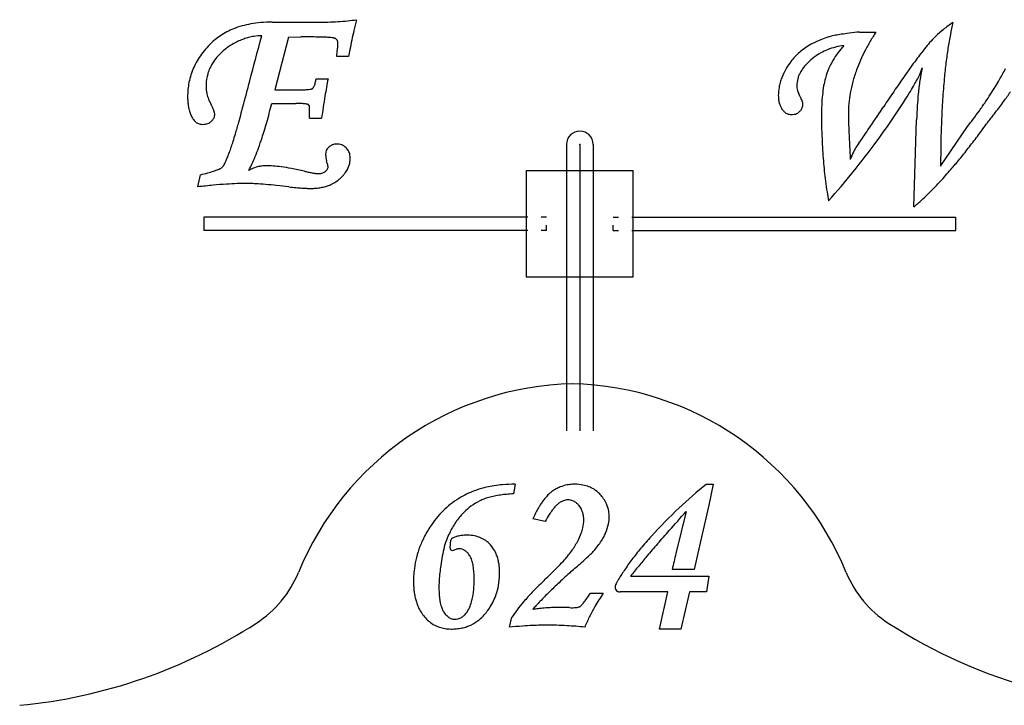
# Model space of a CAD drawing. Extents: x -16 to 23.9, y 0 to 37.2.
# Tile 3 of 7: x -10.5 to 8, y 12.8 to 25.7. Entities that reach past the tile are written whole.
import ezdxf

# ---------------------------------------------------------------- set-up
doc = ezdxf.new("R2010")
doc.units = 0
doc.linetypes.add('DOT', pattern=[0.25, 0, -0.25])

msp = doc.modelspace()

# ---------------------------------------------------------------- linework, layer by layer
at = {"layer": 'directionals', "color": 7, "linetype": 'CONTINUOUS'}
for p, q in [((-5.776342, 25.62985), (-4.915716, 25.62985)), ((-5.469598, 25.350084), (-5.727315, 24.357531)), ((-5.469598, 25.350084), (-5.240189, 25.351801)), ((5.250725, 25.444759), (5.560853, 25.444759)), ((-4.342584, 24.982124), (-4.566324, 24.982124)), ((-4.952718, 24.565729), (-4.728255, 24.565729)), ((-5.727315, 24.357531), (-5.284349, 24.357531)), ((-6.356982, 23.926446), (-6.32709, 24.038076)), ((-5.785147, 24.103068), (-5.333723, 24.103068)), ((-5.075251, 23.825471), (-5.075251, 24.04632)), ((-5.075251, 23.825471), (-4.850427, 23.825471)), ((6.271472, 22.159864), (6.322597, 23.796234)), ((6.774616, 22.923255), (7.276314, 23.666766)), ((-0.25, 23.33348), (-0.25, 17.949689)), ((0, 23.33348), (0, 17.949689)), ((0.25, 23.33348), (0.25, 17.949689)), ((-7.173492, 22.535803), (-7.125419, 22.762435)), ((-1, 20.842098), (-1, 22.842098)), ((-1, 22.842098), (1, 22.842098)), ((1, 20.842098), (1, 22.842098)), ((-1, 21.967098), (-7.058615, 21.967098)), ((-7.058615, 21.967098), (-7.058615, 21.717098)), ((1, 21.967098), (7.058615, 21.967098)), ((7.058615, 21.717098), (7.058615, 21.967098)), ((-1, 21.717098), (-7.058615, 21.717098)), ((1, 21.717098), (7.058615, 21.717098)), ((1, 20.842098), (-1, 20.842098))]:
    msp.add_line(p, q, dxfattribs=at)
at = {"layer": 'directionals', "color": 7, "linetype": 'DOT'}
for p, q in [((-0.625, 21.967098), (-1, 21.967098)), ((-0.625, 21.717098), (-0.625, 21.967098)), ((0.625, 21.967098), (1, 21.967098)), ((0.625, 21.717098), (0.625, 21.967098)), ((-0.625, 21.717098), (-1, 21.717098)), ((0.625, 21.717098), (1, 21.717098))]:
    msp.add_line(p, q, dxfattribs=at)
at = {"layer": 'directionals', "color": 7, "linetype": 'CONTINUOUS'}
for centre, radius, start, end in [((-5.932361, 24.072521), 1.54223, 105.486471, 111.829377), ((-5.868146, 23.840757), 1.782725, 100.040749, 105.486471), ((-5.81406, 23.535289), 2.092945, 94.908063, 100.040749), ((-5.776342, 23.096057), 2.533793, 90, 94.908063), ((-4.915716, 33.004233), 7.374383, 270, 271.477438), ((-4.872473, 31.327621), 5.697214, 271.477438, 273.288915), ((-4.785414, 29.812637), 4.17973, 273.288915, 275.856805), ((-4.652748, 28.519317), 2.879623, 275.856805, 279.12251), ((19.566002, 20.108472), 24.40575, 166.813093, 167.302099), ((8.672384, 23.195722), 2.943762, 124.520771, 128.771465), ((12.755308, 24.289583), 5.903305, 166.964027, 169.180011), ((-6.064573, 24.348349), 1.2354, 123.741884, 136.105884), ((-6.034353, 24.303108), 1.289806, 117.544661, 123.741884), ((-5.992857, 24.223547), 1.379538, 111.829377, 117.544661), ((-5.924458, 24.246476), 1.134495, 105.143904, 109.921042), ((-5.954875, 24.358863), 1.018064, 99.502095, 105.143904), ((-184.360075, 71.621314), 184.282264, 345.193076, 345.46617), ((-5.973401, 24.469546), 0.905842, 90.095512, 99.502095), ((-5.14355, 12.434392), 12.91777, 89.163923, 90.428639), ((-5.077735, 16.944292), 8.40739, 88.474471, 89.163923), ((-4.982222, 20.530712), 4.819698, 87.433013, 88.474471), ((-4.875051, 22.921201), 2.426808, 85.783378, 87.433013), ((-4.771284, 24.328646), 1.015543, 83.155812, 85.783378), ((-4.699209, 24.92915), 0.410729, 79.68698, 83.155812), ((-4.654945, 25.172404), 0.16348, 74.621592, 79.68698), ((11.779919, 21.862841), 16.424467, 167.302099, 167.942102), ((5.10627, 23.837127), 1.574935, 107.961541, 112.938237), ((5.138568, 23.737496), 1.67967, 105.452885, 107.961541), ((5.060713, 24.019133), 1.387469, 100.746332, 105.452885), ((5.396063, 22.252173), 3.185971, 98.758038, 100.746332), ((5.818772, 19.508349), 5.962165, 97.319406, 98.758038), ((6.406216, 14.934926), 10.573161, 96.274115, 97.319406), ((9.045438, 23.164477), 4.164375, 146.799615, 149.622869), ((8.028628, 23.942459), 1.957013, 133.532955, 138.257304), ((8.313117, 23.643015), 2.370051, 128.771465, 133.532955), ((14.093023, 24.033916), 7.265233, 169.180011, 171.237777), ((-5.68965, 23.987626), 1.755677, 136.105884, 141.087804), ((-6.003629, 24.281614), 1.066974, 125.751162, 132.115114), ((-5.924703, 24.171983), 1.202061, 118.520227, 125.751162), ((-5.803814, 23.949522), 1.455246, 114.224993, 118.520227), ((-5.870762, 24.098314), 1.292086, 109.921042, 114.224993), ((-4.630137, 25.2626), 0.069935, 67.87647, 74.621592), ((-4.651089, 25.211064), 0.125567, 61.320832, 67.87647), ((-4.637595, 25.235732), 0.09745, 48.505506, 61.320832), ((-4.628028, 25.246547), 0.083011, 25.785115, 48.505506), ((-4.637656, 25.241896), 0.093703, 12.027647, 25.785115), ((-6.495961, 25.314281), 1.95525, 354.263636, 356.255357), ((-4.671756, 25.234631), 0.128569, 359.630532, 372.027647), ((-5.345354, 25.238975), 0.80218, 356.255357, 359.630532), ((5.35885, 23.234465), 9.858534, 167.942102, 168.984596), ((5.044858, 23.967679), 1.430423, 119.945006, 125.373959), ((5.06808, 23.927369), 1.476944, 112.938237, 119.945006), ((5.091357, 24.001042), 1.195147, 104.035429, 111.697722), ((5.134756, 23.827436), 1.374095, 97.332121, 104.035429), ((6.38553, 23.900139), 1.923114, 137.865895, 143.132985), ((8.661484, 23.389535), 3.719322, 149.622869, 152.816051), ((7.805715, 24.141366), 1.658258, 138.257304, 143.389972), ((-5.966014, 24.192004), 1.411544, 146.713447, 152.80504), ((-5.841817, 24.110464), 1.560117, 141.087804, 146.713447), ((-6.069691, 24.350379), 0.971511, 138.115236, 146.524927), ((-6.049111, 24.331923), 0.999153, 132.115114, 138.115236), ((-9.091144, 25.574979), 4.563493, 352.535469, 354.263636), ((0.59309, 24.162165), 5.00332, 168.984596, 170.567642), ((4.894413, 24.175722), 1.173591, 130.583672, 142.587084), ((4.910411, 24.157047), 1.198181, 125.373959, 130.583672), ((5.035362, 24.129414), 1.054876, 119.02549, 129.769278), ((5.052738, 24.0981), 1.090688, 111.697722, 119.02549), ((6.138422, 24.085451), 1.614241, 143.132985, 149.307557), ((8.318248, 23.565813), 3.333467, 152.816051, 156.1586), ((12.714065, 20.190687), 7.958523, 142.466432, 143.537196), ((10.436974, 21.940081), 5.087022, 141.161471, 142.466432), ((15.691199, 23.787584), 8.882281, 171.237777, 172.992866), ((-6.048599, 24.234438), 1.318695, 152.80504, 159.014618), ((-6.19469, 24.421667), 0.827466, 152.059636, 159.158134), ((-6.107827, 24.375597), 0.92579, 146.524927, 152.059636), ((4.939804, 24.141002), 1.230739, 142.587084, 149.241555), ((4.871903, 24.260655), 0.846372, 138.83808, 144.51057), ((5.034465, 24.118533), 1.062301, 135.229096, 138.83808), ((5.091541, 24.061913), 1.142696, 129.769278, 135.229096), ((5.935298, 24.20602), 1.378028, 149.307557, 156.115905), ((8.026263, 23.694846), 3.014241, 156.1586, 159.86805), ((20.358736, 14.637463), 17.407538, 144.364534, 145.061808), ((16.019376, 17.748204), 12.068366, 143.537196, 144.364534), ((17.506543, 23.564459), 10.711286, 172.992866, 174.599981), ((-6.085674, 24.248659), 1.278987, 159.014618, 171.870951), ((-6.251871, 24.44274), 0.766503, 163.907269, 178.542898), ((-6.244331, 24.440565), 0.77435, 159.158134, 163.907269), ((4.870103, 24.167247), 1.156864, 154.106212, 158.898321), ((5.009002, 24.09982), 1.311263, 149.241555, 154.106212), ((4.601968, 24.422909), 0.530342, 156.702889, 164.165342), ((4.661535, 24.39726), 0.595196, 150.630098, 156.702889), ((4.750669, 24.347097), 0.697477, 144.51057, 150.630098), ((5.809689, 24.261641), 1.240655, 156.115905, 165.237559), ((7.743164, 23.798624), 2.71272, 159.86805, 164.756593), ((27.454154, 9.680596), 26.062911, 145.061808, 145.790751), ((4.225552, 25.65586), 2.380932, 331.495865, 333.490014), ((4.910731, 25.314093), 1.615247, 333.490014, 335.607223), ((5.37794, 25.102229), 1.102245, 335.607223, 338.246575), ((10.836174, 23.876556), 4.499152, 168.551723, 171.578832), ((5.74231, 24.956835), 0.709938, 338.246575, 341.863205), ((6.003538, 24.871267), 0.435052, 341.863205, 346.480608), ((3.480713, 27.120383), 5.095187, 329.696032, 331.016453), ((4.392872, 26.615107), 4.052433, 331.016453, 332.705243), ((-6.003438, 24.236912), 1.362058, 171.870951, 181.986827), ((-6.067187, 24.438043), 0.951247, 178.542898, 185.360345), ((-157.914453, 64.63066), 156.928284, 345.008862, 345.193076), ((-5.092827, 24.462715), 0.108431, 321.535774, 330.082539), ((-5.157162, 24.499736), 0.182658, 330.082539, 336.443501), ((-5.279192, 24.552939), 0.315782, 336.443501, 341.747436), ((-5.498788, 24.625362), 0.547012, 341.747436, 346.015535), ((-5.95001, 24.737734), 1.012016, 346.015535, 350.21435), ((9.54558, 21.851644), 14.529578, 169.234068, 170.539301), ((4.65774, 24.240197), 0.932099, 164.052461, 170.060391), ((4.747624, 24.214512), 1.025581, 158.898321, 164.052461), ((4.416603, 24.438766), 0.342773, 179.997633, 195.398469), ((4.546079, 24.438761), 0.472248, 164.165342, 179.997633), ((6.974589, 24.016527), 2.432128, 170.153474, 174.136827), ((6.286954, 24.135877), 1.734213, 165.237559, 170.153474), ((7.485904, 23.86873), 2.446079, 164.756593, 169.89936), ((1.6072, 27.139419), 5.390669, 328.152312, 329.830691), ((3.21945, 26.202223), 3.525814, 329.830691, 331.495865), ((11.805823, 23.733005), 5.47937, 171.578832, 174.213384), ((19.922945, 23.336041), 13.13846, 174.599981, 176.324237), ((0.013003, 29.218669), 9.148558, 327.30195, 328.366584), ((2.281453, 27.821285), 6.484248, 328.366584, 329.696032), ((-6.414398, 24.405464), 0.60251, 185.360345, 191.874079), ((-6.585189, 24.369553), 0.427985, 191.874079, 198.701851), ((-6.255762, 24.48107), 0.775775, 198.701851, 202.683815), ((-5.284349, 27.388937), 3.031406, 270, 271.71109), ((-5.239576, 25.890153), 1.531953, 271.71109, 274.541356), ((-5.168424, 24.994348), 0.633326, 274.541356, 279.074682), ((-5.109974, 24.628399), 0.262739, 279.074682, 284.339549), ((-5.076783, 24.498558), 0.128723, 284.339549, 290.637504), ((-5.054982, 24.440672), 0.066867, 290.637504, 297.602726), ((-5.042948, 24.417656), 0.040896, 297.602726, 309.380552), ((-5.055769, 24.433276), 0.061104, 309.380552, 321.535774), ((12.779538, 21.312746), 17.808128, 170.539301, 171.888501), ((4.579392, 24.253927), 0.852558, 170.060391, 180.270349), ((4.329609, 24.252748), 0.602772, 180.270349, 187.916692), ((4.437356, 24.444482), 0.364298, 195.398469, 208.383139), ((2.658411, 23.483287), 1.657716, 26.057417, 28.383139), ((7.892023, 23.922315), 3.354387, 174.136827, 177.451166), ((7.318026, 23.898635), 2.275557, 169.89936, 174.935428), ((-5.887673, 31.795078), 14.213837, 323.782898, 328.152312), ((39.764145, 1.31183), 40.94821, 145.790751, 146.276365), ((12.847415, 23.62745), 6.526297, 174.213384, 176.217027), ((0.464701, 28.928706), 8.611799, 326.151365, 327.30195), ((1.69459, 28.681467), 7.737099, 324.088263, 325.701737), ((-6.113589, 24.233091), 1.251841, 181.986827, 185.478052), ((-6.404309, 24.20521), 0.959787, 185.478052, 189.743387), ((-6.549977, 24.180197), 0.811986, 189.743387, 194.261367), ((-5.718813, 24.705503), 1.357741, 202.683815, 205.468469), ((-5.015585, 25.04045), 2.136663, 205.468469, 207.443526), ((-7.580808, 23.688519), 0.763156, 25.002076, 28.761067), ((-16.00132, 26.617942), 10.521159, 344.147905, 346.170695), ((-5.333723, 21.69735), 2.405718, 88.396674, 90), ((-5.308415, 22.60151), 1.501203, 86.250599, 88.396674), ((-5.27, 23.187705), 0.913751, 83.626856, 86.250599), ((-5.227424, 23.568895), 0.530191, 80.067869, 83.626856), ((-5.173357, 23.832098), 0.261725, 78.198674, 81.788612), ((-5.143203, 23.976419), 0.114287, 72.446811, 78.198674), ((-5.121906, 24.043748), 0.04367, 63.43077, 72.446811), ((-5.108266, 24.070418), 0.013719, 43.923715, 64.56109), ((-5.329367, 23.870402), 0.311861, 38.982989, 42.212336), ((-5.187125, 23.985517), 0.128873, 33.634129, 38.982989), ((-5.117098, 24.032103), 0.044766, 24.77768, 33.634129), ((-5.086904, 24.04567), 0.011671, 3.191383, 26.430137), ((4.195636, 24.234118), 0.467509, 187.916692, 197.228576), ((4.123306, 24.211688), 0.391782, 197.228576, 206.216443), ((4.093475, 24.196999), 0.35853, 206.216443, 216.208354), ((3.335712, 23.814469), 0.903781, 23.062096, 26.057417), ((3.692817, 23.966508), 0.515657, 19.890577, 23.062096), ((4.005683, 24.089738), 0.183816, 338.968086, 360.100741), ((3.89204, 24.038589), 0.303795, 15.681763, 19.890577), ((4.027732, 24.076683), 0.162858, 9.424842, 15.681763), ((4.107458, 24.089917), 0.082041, 0.100741, 9.424842), ((9.049629, 23.870784), 4.513139, 177.451166, 179.996885), ((7.208448, 23.908347), 2.16555, 174.935428, 180.203024), ((-54.715277, 64.378094), 72.646309, 325.924007, 326.276365), ((13.852943, 23.560963), 7.534021, 176.217027, 178.21048), ((23.196224, 23.125757), 16.418486, 176.324237, 177.787361), ((1.350741, 28.334464), 7.544939, 324.619424, 326.151365), ((-0.447257, 30.232575), 10.381611, 322.668068, 324.088263), ((-6.699401, 24.142217), 0.657811, 194.261367, 201.342997), ((-6.828126, 24.091917), 0.519607, 201.342997, 210.693957), ((-7.35041, 23.795965), 0.508935, 20.043047, 25.002076), ((-7.164514, 23.863784), 0.311055, 12.661857, 20.043047), ((-7.00014, 23.894172), 0.143642, 335.897234, 365.938941), ((-7.05436, 23.888531), 0.198156, 5.938941, 12.661857), ((-24.178743, 28.698819), 18.44968, 344.440642, 345.008862), ((4.000009, 24.122012), 0.238877, 214.938749, 228.094515), ((3.968862, 24.087305), 0.192243, 228.094515, 238.802874), ((3.967319, 24.084757), 0.189264, 238.802874, 258.806152), ((3.973957, 24.118298), 0.223456, 258.806152, 268.183325), ((3.975616, 24.170622), 0.275807, 268.183325, 280.111511), ((3.986681, 24.108576), 0.212782, 280.111511, 292.609532), ((3.995475, 24.08746), 0.189907, 292.609532, 307.452395), ((3.993462, 24.090088), 0.193218, 307.452395, 313.965291), ((3.965297, 24.11929), 0.233789, 313.965291, 321.126279), ((3.985598, 24.102924), 0.207713, 321.126279, 327.912127), ((4.004596, 24.091012), 0.18529, 327.912127, 338.721116), ((12.569186, 23.870593), 8.032696, 179.996885, 181.371906), ((10.225808, 23.919039), 5.182929, 180.203024, 181.455042), ((2.145495, 27.770068), 6.57017, 322.897519, 324.619424), ((-3.058884, 32.224403), 13.666116, 321.470747, 322.668068), ((-7.000126, 23.989816), 0.319587, 210.693957, 216.785962), ((-7.045424, 23.955946), 0.263025, 216.785962, 225.164132), ((-7.082535, 23.918622), 0.210392, 225.164132, 238.908439), ((-7.090752, 23.904996), 0.19448, 238.908439, 257.741498), ((-7.084117, 23.935533), 0.22573, 257.741498, 268.634268), ((-7.082274, 24.012845), 0.303063, 268.634268, 279.60111), ((-7.071045, 23.946463), 0.235739, 279.60111, 291.489377), ((-7.060987, 23.920916), 0.208283, 291.489377, 302.325756), ((-7.060763, 23.920563), 0.207865, 302.325756, 311.842212), ((-7.098132, 23.962295), 0.263882, 311.842212, 318.080423), ((-7.065058, 23.932599), 0.219434, 318.080423, 324.700922), ((-7.029052, 23.907106), 0.175316, 324.700922, 335.897234), ((-18.819757, 27.20666), 12.886832, 343.433451, 344.440642), ((-13.190517, 25.819804), 7.599235, 341.875619, 344.147905), ((14.799536, 23.924007), 10.263686, 181.371906, 182.694908), ((16.768633, 24.085231), 11.727865, 181.455042, 182.292576), ((-34.833779, 50.929454), 48.643395, 325.726548, 325.924007), ((26.607893, 22.993941), 19.832702, 177.787361, 178.985211), ((2.829937, 27.252381), 5.711997, 321.116852, 322.897519), ((-5.864224, 33.492741), 16.667892, 323.096755, 324.067899), ((-14.815892, 26.0156), 8.709566, 342.470483, 343.433451), ((0, 23.33348), 0.25, 0, 180), ((28.069221, 24.537643), 23.037505, 182.292576, 182.900803), ((-9.409895, 33.603712), 17.877258, 325.288694, 325.726548), ((-3.992026, 32.086889), 14.326622, 321.968696, 323.096755), ((-12.632103, 25.325817), 6.419427, 341.458782, 342.470483), ((-11.447467, 25.249266), 5.765186, 339.873118, 341.875619), ((-4.55584, 23.11118), 0.233138, 125.333243, 137.394813), ((-4.570938, 23.132478), 0.207031, 117.460298, 125.333243), ((-4.572349, 23.135193), 0.203971, 101.647576, 117.460298), ((-4.567634, 23.112318), 0.227328, 91.634151, 101.647576), ((-4.565315, 23.03104), 0.308639, 81.202869, 91.634151), ((-4.556215, 23.08984), 0.249138, 70.254232, 81.202869), ((-4.546182, 23.117792), 0.21944, 45.625696, 70.254232), ((18.152401, 24.081826), 13.620263, 182.694908, 184.474289), ((47.478596, 25.521152), 42.471782, 182.900803, 183.333423), ((-6.259696, 32.067528), 14.674956, 320.926596, 323.782898), ((6.250249, 22.623396), 1.249643, 144.111783, 148.72826), ((1.965497, 25.723697), 4.039116, 324.111783, 325.288694), ((30.284318, 22.928819), 23.509703, 178.985211, 180.013561), ((-9.432551, 24.215202), 3.032367, 338.402936, 340.105314), ((-10.847953, 24.727422), 4.537602, 340.105314, 341.458782), ((-10.308392, 24.831818), 4.552027, 337.703782, 339.873118), ((-4.607583, 23.152137), 0.166943, 150.088691, 179.961138), ((-4.353707, 23.151965), 0.420819, 179.961138, 189.48254), ((-4.603753, 23.149934), 0.171361, 145.494199, 150.088691), ((-4.580884, 23.134213), 0.199113, 137.394813, 145.494199), ((-4.581484, 23.08171), 0.269919, 29.272275, 45.625696), ((-4.574826, 23.085442), 0.262287, 10.3443, 29.272275), ((-4.615216, 23.07807), 0.303344, 0.715611, 10.3443), ((6.108594, 22.701228), 1.087877, 153.443245, 161.213468), ((6.184862, 22.663107), 1.173142, 148.72826, 153.443245), ((-2.32168, 30.780401), 12.206017, 320.751604, 321.968696), ((-6.896576, 23.081825), 0.251851, 318.007312, 325.741071), ((-6.946523, 23.115844), 0.312282, 325.741071, 333.473669), ((-7.783704, 23.533728), 1.247964, 333.473669, 336.353288), ((-8.468286, 23.833479), 1.995294, 336.353288, 338.402936), ((-8.664711, 24.120785), 2.760722, 332.463944, 335.191179), ((-9.374244, 24.448768), 3.542393, 335.191179, 337.703782), ((-5.89924, 22.256678), 0.674196, 89.921627, 98.083511), ((-5.901107, 20.891191), 2.039684, 86.079952, 89.921627), ((-4.278912, 23.164458), 0.49665, 189.48254, 196.543189), ((-5.854682, 22.657664), 1.15879, 16.205063, 18.379552), ((-5.310871, 22.815708), 0.592479, 13.039021, 16.205063), ((-5.007551, 22.885953), 0.281132, 8.474694, 13.039021), ((-4.842075, 22.910609), 0.113829, 2.508356, 8.474694), ((-4.764536, 23.074773), 0.452585, 334.616805, 351.982236), ((-4.773872, 23.076088), 0.462012, 351.982236, 360.715611), ((12.124139, 23.610113), 7.573573, 184.474289, 187.334819), ((-0.897753, 29.617071), 10.367294, 319.339683, 320.751604), ((-9.328596, 31.330408), 8.846703, 284.420673, 285.345034), ((-8.138359, 26.993032), 4.348982, 285.345034, 286.832581), ((-7.374898, 24.469514), 1.712505, 286.832581, 289.290911), ((-7.026014, 23.472749), 0.656446, 289.290911, 292.273574), ((-6.888406, 23.136784), 0.293391, 292.273574, 296.468732), ((-6.800759, 22.960752), 0.096746, 296.468732, 304.821674), ((-6.860614, 23.046802), 0.201566, 304.821674, 310.763282), ((-6.870816, 23.058636), 0.217191, 310.763282, 318.007312), ((-5.917352, 22.356903), 0.572153, 106.017086, 121.549622), ((-5.909677, 22.330168), 0.599968, 98.083511, 106.017086), ((-5.946143, 20.233969), 2.698447, 82.761376, 86.079952), ((-6.058738, 19.3475), 3.592038, 79.709707, 82.761376), ((-6.25534, 18.264623), 4.692617, 76.665359, 79.709707), ((-4.113306, 27.301657), 4.594809, 256.665359, 257.591675), ((-4.533247, 25.392979), 2.640481, 257.591675, 259.261136), ((-4.797725, 23.998455), 1.221099, 259.261136, 262.21285), ((-4.889941, 23.324135), 0.540502, 262.21285, 265.442097), ((-4.911328, 23.055854), 0.27137, 265.442097, 270.552339), ((-4.911759, 23.10058), 0.316098, 270.552339, 276.471967), ((-4.903092, 23.02418), 0.239207, 276.471967, 284.73662), ((-4.889961, 22.974256), 0.187585, 284.73662, 294.117416), ((-4.877959, 22.947448), 0.158213, 294.117416, 304.927527), ((-4.878954, 22.947865), 0.159126, 305.135283, 309.90527), ((-4.903865, 22.977652), 0.197957, 309.90527, 317.498584), ((-4.858153, 22.935763), 0.135955, 317.498584, 328.871478), ((-4.826307, 22.916531), 0.098752, 328.871478, 342.223489), ((-4.811952, 22.911928), 0.083677, 342.223489, 362.508356), ((-4.958171, 23.210822), 0.69061, 314.103346, 318.516926), ((-4.894519, 23.154541), 0.605645, 318.516926, 324.601854), ((-4.817894, 23.10009), 0.511644, 324.601854, 334.616805), ((-6.628796, 32.367203), 15.150392, 318.233241, 320.926596), ((0.530667, 28.390156), 8.48429, 317.339888, 319.339683), ((-5.71142, 10.044283), 12.576793, 95.35009, 96.675822), ((-6.032583, 13.473722), 9.132348, 93.7798, 95.35009), ((-6.19721, 15.965584), 6.635055, 92.077993, 93.7798), ((-6.264327, 17.815364), 4.784057, 90.184068, 92.077993), ((-6.270677, 19.791729), 2.807682, 88.39723, 90.184068), ((-6.304463, 18.584238), 4.015646, 86.906295, 88.39723), ((-6.432553, 16.214309), 6.389034, 85.232307, 86.906295), ((-6.75594, 12.336971), 10.279834, 84.074164, 85.232307), ((-7.241832, 7.655739), 14.986215, 83.179836, 84.074164), ((-4.987318, 23.279699), 0.766496, 285.940348, 292.177311), ((-4.957825, 23.207347), 0.688363, 292.177311, 301.182935), ((-4.941524, 23.180412), 0.65688, 301.182935, 310.270377), ((-5.03058, 23.285534), 0.794653, 310.270377, 314.103346), ((10.826045, 23.443021), 6.264769, 187.334819, 189.239567), ((1.877211, 27.149336), 6.65322, 315.055228, 317.339888), ((-4.823976, 27.871973), 5.374093, 263.179836, 264.57387), ((-4.955692, 26.485311), 3.981189, 264.57387, 266.194674), ((-5.023732, 25.462359), 2.955976, 266.194674, 267.927609), ((-5.051563, 24.693263), 2.186378, 267.927609, 269.962949), ((-5.052211, 23.690857), 1.183971, 269.962949, 274.644878), ((-5.037018, 23.503856), 0.996354, 274.644878, 280.360351), ((-5.011544, 23.364519), 0.854707, 280.360351, 285.940348), ((10.099203, 23.324783), 5.528373, 189.239567, 190.940786), ((2.854939, 26.173491), 5.271835, 312.568019, 315.055228), ((3.593933, 25.36894), 4.1794, 309.84042, 312.568019)]:
    msp.add_arc(centre, radius, start, end, dxfattribs=at)
at = {"layer": 'directionals', "color": 7}
msp.add_point((0, 23.33348), dxfattribs=at)
at = {"layer": 'sign frame', "color": 7, "linetype": 'CONTINUOUS'}
for centre, radius, start, end in [((-0.000471, 13.129901), 5.709464, 91.390621, 157.748912), ((-0.281529, 13.129901), 5.709464, 22.251088, 88.609379), ((-7.193683, 16.072881), 2.0625, 302.867257, 337.748912), ((6.911683, 16.072881), 2.0625, 202.251088, 237.132743), ((-11.460919, 22.677296), 9.925552, 275.446865, 302.867257), ((11.178919, 22.677296), 9.925552, 237.132743, 272.66167)]:
    msp.add_arc(centre, radius, start, end, dxfattribs=at)
at = {"layer": 'text', "color": 7, "linetype": 'CONTINUOUS'}
for p, q in [((-1.215068, 16.948879), (-1.248943, 16.768022)), ((2.375674, 16.948879), (2.506006, 16.948879)), ((2.506006, 16.948879), (2.420457, 16.554437)), ((2.420457, 16.554437), (2.245915, 15.794835)), ((-0.651252, 16.250711), (-0.882061, 16.299514)), ((1.99616, 16.438459), (1.803879, 15.647375)), ((-2.436426, 15.755682), (-2.421413, 15.899988)), ((-2.373746, 15.709749), (-2.322083, 15.727854)), ((2.245915, 15.794835), (2.143566, 15.346832)), ((2.143566, 15.346832), (1.734344, 15.346832)), ((0.952353, 15.221832), (1.709084, 15.221832)), ((1.709084, 15.221832), (2.42218, 15.221832)), ((2.42218, 15.221832), (2.379119, 14.927867)), ((0.200215, 14.904901), (0.440784, 14.904901)), ((0.801925, 14.927867), (0.760011, 14.927867)), ((1.496074, 14.229699), (1.653966, 14.927867)), ((2.055871, 14.927867), (1.89798, 14.229699)), ((2.379119, 14.927867), (2.055871, 14.927867)), ((-1.323009, 14.266444), (-1.277077, 14.451895)), ((1.89798, 14.229699), (1.496074, 14.229699))]:
    msp.add_line(p, q, dxfattribs=at)
for centre, radius, start, end in [((-1.411785, 15.286098), 1.641195, 108.757887, 114.448344), ((-1.343964, 15.086396), 1.8521, 102.826101, 108.757887), ((-1.28833, 14.842035), 2.102713, 98.71654, 102.826101), ((-1.252617, 14.609104), 2.338366, 94.876226, 98.71654), ((-1.219454, 14.220379), 2.728504, 89.907898, 94.876226), ((-0.087939, 16.212914), 0.74171, 118.885978, 126.036893), ((-0.111183, 16.255044), 0.693593, 112.060167, 118.885978), ((-0.113832, 16.261582), 0.686539, 100.518584, 112.060167), ((-0.107416, 16.227025), 0.721686, 92.666545, 100.518584), ((-0.099999, 16.067775), 0.881109, 81.816679, 92.666545), ((-0.071959, 16.262758), 0.684121, 71.602042, 81.816679), ((-0.037579, 16.366122), 0.575188, 61.543732, 71.602042), ((-0.021134, 16.396464), 0.540677, 46.580788, 61.543732), ((7.872645, 10.102774), 8.779855, 128.762166, 133.157204), ((-1.374329, 15.238494), 1.700767, 120.282991, 132.998379), ((-1.445735, 15.360774), 1.559165, 114.448344, 120.282991), ((-1.475907, 15.81517), 0.915047, 110.831323, 115.881314), ((-1.397114, 15.608086), 1.136615, 106.032902, 110.831323), ((-1.314594, 15.320927), 1.435396, 101.615132, 106.032902), ((-1.235951, 14.938322), 1.825999, 97.978543, 101.615132), ((-1.175129, 14.504374), 2.264189, 95.121195, 97.978543), ((-1.130377, 14.005023), 2.765541, 92.457181, 95.121195), ((0.31726, 15.902612), 1.248308, 142.739175, 146.201975), ((0.129247, 16.045637), 1.012078, 138.55158, 142.739175), ((-0.07426, 16.225359), 0.740572, 131.507587, 138.55158), ((-0.202041, 16.36975), 0.54776, 126.036893, 131.507587), ((-0.219025, 16.407107), 0.248706, 101.178121, 110.914787), ((-0.228202, 16.453545), 0.201369, 90.314114, 101.178121), ((-0.227814, 16.382748), 0.272167, 78.849209, 90.314114), ((-0.22383, 16.402958), 0.251569, 61.134869, 78.849209), ((-0.062526, 16.352722), 0.600898, 42.323586, 46.580788), ((-0.173641, 16.251532), 0.751184, 34.632293, 42.323586), ((-0.072882, 16.321125), 0.628728, 24.370425, 34.632293), ((-1.369501, 15.233316), 1.707847, 132.998379, 139.521664), ((-1.377428, 15.625281), 1.129395, 126.230234, 134.919097), ((-1.396227, 15.650938), 1.097588, 115.881314, 126.230234), ((0.903773, 15.533189), 1.9417, 149.171678, 152.062486), ((0.584449, 15.723758), 1.569833, 146.201975, 149.171678), ((0.715663, 15.559861), 1.528513, 143.873965, 147.593268), ((0.253857, 15.896937), 0.956774, 140.408854, 143.873965), ((0.020875, 16.089616), 0.65444, 136.129845, 140.408854), ((-0.172156, 16.27518), 0.386681, 126.808724, 136.129845), ((-0.093277, 16.169773), 0.518334, 124.175808, 126.808724), ((-0.133527, 16.229053), 0.446681, 118.85939, 124.175808), ((-0.190461, 16.332363), 0.328721, 110.914787, 118.85939), ((-0.237146, 16.378801), 0.279152, 48.919138, 61.134869), ((-0.285156, 16.32373), 0.352212, 39.451745, 48.919138), ((-0.274601, 16.332415), 0.338544, 24.67489, 39.451745), ((-0.325254, 16.309145), 0.394286, 15.108513, 24.67489), ((-0.020754, 16.344739), 0.571502, 9.67223, 24.370425), ((8.144817, 9.812506), 9.177766, 133.157204, 137.866103), ((-1.268817, 15.14739), 1.840211, 139.521664, 145.269248), ((-1.283196, 15.530783), 1.262848, 134.919097, 144.651417), ((1.461142, 15.23761), 2.572594, 152.062486, 155.620678), ((1.651722, 14.965665), 2.63724, 147.593268, 150.83874), ((-0.417735, 16.284176), 0.490078, 6.682507, 15.108513), ((-0.54013, 16.267872), 0.613452, 347.096047, 361.531785), ((-0.561853, 16.267291), 0.635182, 1.531785, 6.682507), ((-0.158725, 16.341497), 0.709747, 348.889297, 359.996501), ((-0.039817, 16.34149), 0.590839, 359.996501, 369.67223), ((-95.29159, 101.574469), 129.278949, 318.598445, 318.810997), ((-1.129161, 15.050576), 2.010143, 145.269248, 152.646278), ((-0.98327, 15.337225), 1.62011, 149.381356, 153.645324), ((-1.146573, 15.433875), 1.430349, 144.651417, 149.381356), ((-0.698905, 16.304248), 0.77634, 339.347468, 347.096047), ((-0.30916, 16.37104), 0.863055, 336.639389, 348.889297), ((-1.179204, 15.076465), 1.9538, 152.646278, 158.910491), ((-0.448695, 15.099086), 2.205693, 157.732152, 162.109656), ((-0.759345, 15.226289), 1.870008, 153.645324, 157.732152), ((-2.376655, 15.895331), 0.045, 113.262461, 174.060473), ((-2.100846, 15.253754), 0.743349, 108.104168, 113.262461), ((-2.116924, 15.302932), 0.69161, 101.76206, 108.104168), ((-2.127332, 15.352919), 0.640551, 91.156798, 101.76206), ((-2.124747, 15.224891), 0.768605, 81.217597, 91.156798), ((-2.100463, 15.382072), 0.609559, 69.885662, 81.217597), ((-2.071109, 15.462224), 0.524201, 45.416982, 69.885662), ((-1.360981, 16.582208), 1.495343, 328.910921, 333.154418), ((-1.141115, 16.470926), 1.248919, 333.154418, 339.347468), ((-0.75672, 16.634545), 1.382574, 323.617568, 328.299909), ((-0.446463, 16.442925), 1.017913, 328.299909, 333.602458), ((-0.2512, 16.346006), 0.79992, 333.602458, 336.639389), ((6.546689, 11.258243), 7.022732, 137.866103, 140.328796), ((-36.176989, 49.455087), 50.469266, 318.22056, 318.598445), ((-1.315626, 15.129077), 1.807584, 158.910491, 172.456388), ((2.660851, 14.651422), 5.328746, 167.809368, 171.655939), ((-2.391668, 15.751026), 0.045, 174.060473, 293.470157), ((-2.25267, 15.471591), 0.265497, 98.323568, 105.155768), ((-2.263868, 15.54813), 0.188144, 94.834396, 98.323568), ((-2.264024, 15.549974), 0.186292, 65.406575, 94.834396), ((-2.276075, 15.523646), 0.215247, 51.506431, 65.406575), ((-2.115855, 15.416823), 0.587946, 31.147292, 45.416982), ((-2.166349, 15.386306), 0.646946, 20.990736, 31.147292), ((-1.946275, 16.960471), 2.192538, 322.333294, 325.505246), ((-1.645173, 16.75357), 1.827202, 325.505246, 328.910921), ((-0.102372, 16.042058), 0.501472, 317.596122, 319.936064), ((-1.161443, 16.93274), 1.885287, 319.936064, 323.617568), ((5.502373, 12.124365), 5.665985, 140.328796, 142.995812), ((8.803093, 9.267286), 9.848784, 138.22056, 139.992417), ((-2.329052, 15.45703), 0.300361, 40.40591, 51.506431), ((-2.426342, 15.374212), 0.428127, 33.785651, 40.40591), ((-2.326838, 15.440788), 0.308405, 26.671157, 33.785651), ((-2.389218, 15.409453), 0.378213, 21.632277, 26.671157), ((-2.501463, 15.364939), 0.498962, 15.758963, 21.632277), ((-2.260964, 15.350004), 0.748285, 14.613012, 20.990736), ((-2.360646, 15.324014), 0.851301, 9.721571, 14.613012), ((-1.793853, 16.894208), 2.032237, 317.765228, 319.95485), ((-1.043296, 16.263408), 1.051806, 319.95485, 322.333294), ((-4.761074, 20.884357), 7.22319, 311.528968, 312.948628), ((-1.706898, 17.60326), 2.740603, 312.948628, 315.115393), ((-0.548086, 16.449107), 1.105086, 315.115393, 317.596122), ((4.570214, 12.826904), 4.498732, 142.995812, 146.190632), ((12.834503, 5.883622), 15.112001, 139.992417, 140.912743), ((15.338924, 12.357543), 13.929122, 166.338592, 167.60752), ((-1.276925, 15.123952), 1.846623, 172.456388, 181.334398), ((1.43173, 14.831697), 4.086475, 171.655939, 173.589789), ((-2.758291, 15.292463), 0.76582, 9.064376, 15.758963), ((-3.268249, 15.211106), 1.282227, 3.723687, 9.064376), ((-2.492876, 15.301361), 0.985457, 4.780745, 9.721571), ((-2.688608, 15.284991), 1.181872, 1.214202, 4.780745), ((-6.910533, 21.767324), 9.099191, 314.526098, 315.716549), ((-3.530983, 18.471264), 4.378452, 315.716549, 317.765228), ((-10.661069, 27.546297), 16.122144, 310.611819, 311.528968), ((16.844691, 2.626111), 20.278526, 140.912743, 141.600866), ((0.325076, 14.956027), 2.972859, 173.589789, 176.345735), ((-4.022487, 15.162018), 2.038061, 0.83602, 3.723687), ((-4.286832, 15.158161), 2.302434, 357.556365, 360.83602), ((-2.856155, 15.28144), 1.349457, 351.976817, 361.214202), ((-11.383866, 26.315274), 15.47842, 313.697415, 314.526098), ((13.013578, 0.833859), 19.575539, 132.322416, 133.21578), ((3.785666, 13.352299), 3.55451, 146.190632, 149.770854), ((-1.586701, 15.116736), 1.536763, 181.334398, 184.34247), ((-1.773837, 15.102526), 1.349089, 184.34247, 188.23936), ((-0.591921, 15.016111), 2.053938, 179.453543, 183.520573), ((-0.619887, 15.016378), 2.025971, 176.345735, 179.453543), ((-3.811159, 15.137862), 1.826328, 354.336383, 357.556365), ((-2.684949, 15.257308), 1.176558, 343.148885, 351.976817), ((3.615041, 10.618396), 6.232389, 133.697415, 136.329231), ((8.259824, 5.8933), 12.633196, 133.21578, 134.412482), ((0.811029, 15.022402), 0.149775, 179.846435, 189.015062), ((0.701521, 15.022695), 0.040265, 169.937743, 179.846435), ((0.743523, 15.015242), 0.082924, 162.71097, 169.937743), ((0.76367, 15.014888), 0.101822, 189.015062, 202.661917), ((0.857972, 14.979619), 0.202789, 156.334881, 162.71097), ((1.169268, 14.843196), 0.542666, 152.212248, 156.334881), ((1.773365, 14.524856), 1.225508, 149.770854, 152.212248), ((-1.96555, 15.074765), 1.155376, 188.23936, 192.899252), ((-2.110612, 15.041543), 1.006558, 192.899252, 197.55072), ((-1.18023, 14.979917), 1.464516, 183.520573, 186.513564), ((-1.50873, 14.94241), 1.133883, 186.513564, 189.713716), ((-3.158834, 15.053954), 1.16829, 345.956051, 350.641428), ((-3.451591, 15.102202), 1.464996, 350.641428, 354.336383), ((-2.622288, 15.238328), 1.111086, 329.008038, 343.148885), ((2.418011, 11.761136), 4.577476, 136.329231, 139.398083), ((4.414105, 9.818708), 7.13789, 134.412482, 136.258213), ((-1.174576, 15.7129), 1.591475, 321.428379, 324.737754), ((-2.853873, 16.900249), 3.648132, 324.737754, 326.841934), ((3.375566, 12.903983), 3.551988, 145.714066, 150.519377), ((0.735259, 15.003026), 0.071035, 202.661917, 237.009472), ((0.742042, 15.013475), 0.083493, 237.009472, 253.584333), ((0.754536, 15.055884), 0.127704, 253.584333, 263.445623), ((0.760011, 15.103537), 0.17567, 263.445623, 270), ((0.98692, 4.968453), 9.961132, 90.282338, 91.06414), ((1.108793, -19.763549), 34.693434, 89.912152, 90.282338), ((1.010284, -84.013211), 98.943172, 89.627256, 89.912152), ((-2.215823, 15.008268), 0.896211, 197.55072, 202.964382), ((-2.301658, 14.971896), 0.802987, 202.964382, 209.728963), ((-1.78643, 14.894874), 0.852143, 189.713716, 193.65341), ((-1.989283, 14.845598), 0.643391, 193.65341, 198.047545), ((-2.137468, 14.797314), 0.487538, 198.047545, 203.053968), ((-2.644399, 14.890846), 0.627425, 327.018832, 338.332513), ((-2.878356, 14.983795), 0.87917, 338.332513, 345.956051), ((-2.681304, 15.273778), 1.179931, 318.687996, 329.008038), ((1.513958, 12.536055), 3.386757, 139.398083, 142.685567), ((1.104396, 12.926155), 2.597572, 137.995955, 139.962168), ((-0.535102, 12.549158), 2.077564, 96.884042, 99.67782), ((2.166642, 11.969568), 4.027057, 136.258213, 137.995955), ((-0.464573, 11.964968), 2.665996, 94.415028, 96.884042), ((-0.405213, 11.196154), 3.437098, 92.100779, 94.415028), ((-0.371775, 10.284584), 4.349281, 89.587606, 92.100779), ((-0.413224, 4.526003), 10.108012, 88.748789, 89.587606), ((-0.144688, 15.699642), 1.069108, 267.436527, 270.856519), ((-0.138157, 15.262796), 0.632212, 270.856519, 275.6829), ((-0.107172, 14.951429), 0.319308, 275.6829, 283.705162), ((-0.070656, 14.801692), 0.165183, 283.705162, 291.714378), ((-0.048183, 14.745261), 0.104441, 291.714378, 300.980175), ((-0.050956, 14.745246), 0.105882, 302.271194, 310.296112), ((-0.132008, 14.840832), 0.231206, 310.296112, 316.272116), ((-0.387505, 15.085228), 0.584771, 316.272116, 321.428379), ((3.818136, 12.653787), 4.060384, 150.519377, 153.553549), ((-2.359399, 14.938923), 0.736495, 209.728963, 227.207443), ((-2.236759, 14.755057), 0.379629, 203.053968, 208.47408), ((-2.308509, 14.716142), 0.298005, 208.47408, 214.63855), ((-2.132739, 14.837572), 0.511641, 214.63855, 219.602097), ((-2.220115, 14.765283), 0.398239, 219.602097, 225.19767), ((-2.282095, 14.702874), 0.310282, 225.19767, 233.041571), ((-2.332915, 14.635332), 0.225756, 233.041571, 246.88093), ((-2.351756, 14.591199), 0.177769, 246.88093, 269.417674), ((-2.343761, 14.658088), 0.243905, 282.379519, 300.178869), ((-2.355933, 14.679019), 0.268118, 300.178869, 313.899729), ((-2.402956, 14.727884), 0.335933, 313.899729, 321.639139), ((-2.447015, 14.762755), 0.392122, 321.639139, 327.018832), ((-2.40483, 15.030786), 0.811851, 309.573553, 318.687996), ((0.821129, 13.064125), 2.515626, 142.685567, 146.519035), ((4.211315, 12.458214), 4.499518, 153.553549, 156.304734), ((-2.415322, 14.878516), 0.654176, 227.207443, 235.282545), ((-2.442189, 14.83974), 0.607002, 235.282545, 251.660265), ((-2.432147, 14.870033), 0.638916, 251.660265, 260.466607), ((-2.415096, 14.971563), 0.741868, 260.466607, 269.424334), ((-2.350753, 14.689942), 0.276517, 269.417674, 282.379519), ((-2.39899, 15.130175), 0.899886, 275.328113, 281.820627), ((-2.379117, 15.035217), 0.80287, 281.820627, 288.814564), ((-2.361305, 14.982939), 0.747641, 288.814564, 294.719193), ((-2.356302, 14.972071), 0.735677, 294.719193, 309.573553), ((0.322377, -6.646654), 20.977726, 93.828081, 94.498609), ((-0.253935, 1.966305), 12.345507, 92.929461, 93.828081), ((-0.52786, 7.319185), 6.985623, 91.776808, 92.929461), ((-0.631774, 10.668984), 3.634212, 89.916336, 91.776808), ((-0.63662, 7.350556), 6.952644, 88.385081, 89.916336), ((-0.609093, 8.326948), 5.975864, 86.52722, 88.385081), ((-0.964193, 2.475491), 11.838086, 84.885518, 86.52722), ((-2.412091, 15.270646), 1.040966, 269.424334, 275.328113)]:
    msp.add_arc(centre, radius, start, end, dxfattribs=at)

doc.saveas('drawing.dxf')
